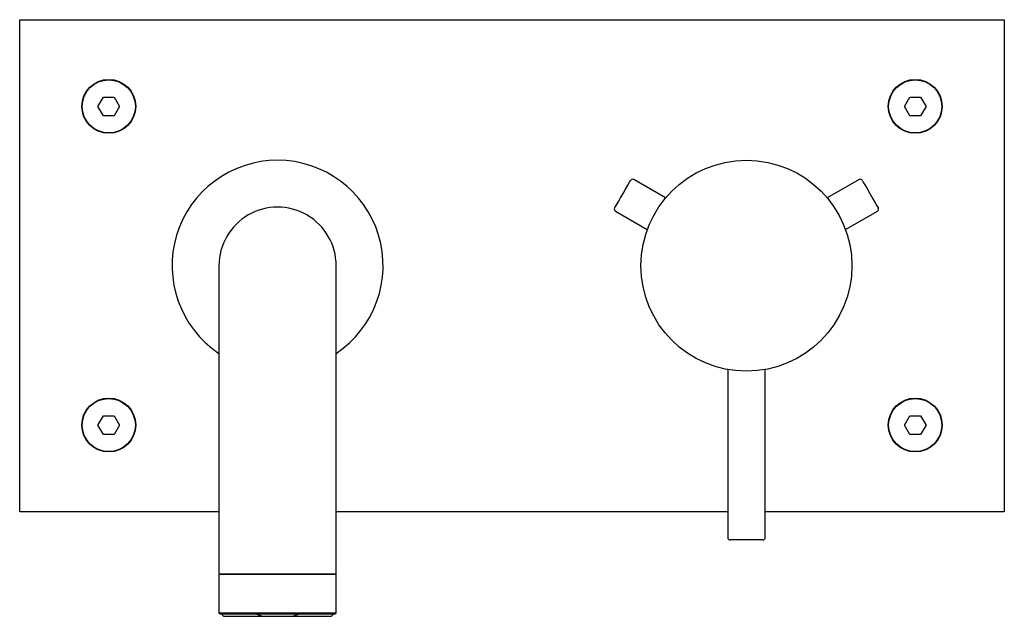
# Model space of a CAD drawing. Header units: millimetres. Extents: x 4273.476 to 4273.686, y 1812.635 to 1812.762.
import ezdxf

# ---------------------------------------------------------------- set-up
doc = ezdxf.new("R2010")
doc.units = ezdxf.units.MM
doc.layers.add('SANINDUSA', color=3, linetype='Continuous')

msp = doc.modelspace()

# ---------------------------------------------------------------- linework, layer by layer
at = {"layer": 'SANINDUSA'}
for p, q in [((4273.475649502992, 1812.657100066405), (4273.475649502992, 1812.762100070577)), ((4273.475649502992, 1812.762100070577), (4273.685649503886, 1812.762100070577)), ((4273.685649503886, 1812.762100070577), (4273.685649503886, 1812.657100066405)), ((4273.492339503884, 1812.743600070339), (4273.49349361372, 1812.745600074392)), ((4273.49349361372, 1812.745600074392), (4273.49580540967, 1812.745600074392)), ((4273.49580540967, 1812.745600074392), (4273.496959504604, 1812.743600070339)), ((4273.664339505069, 1812.743600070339), (4273.665493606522, 1812.745600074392)), ((4273.665493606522, 1812.745600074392), (4273.667805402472, 1812.745600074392)), ((4273.667805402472, 1812.745600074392), (4273.668959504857, 1812.743600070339)), ((4273.49349361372, 1812.741600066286), (4273.492339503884, 1812.743600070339)), ((4273.496959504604, 1812.743600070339), (4273.49580540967, 1812.741600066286)), ((4273.660979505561, 1812.743600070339), (4273.660899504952, 1812.743600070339)), ((4273.665493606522, 1812.741600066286), (4273.664339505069, 1812.743600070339)), ((4273.668959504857, 1812.743600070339), (4273.667805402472, 1812.741600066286)), ((4273.672399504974, 1812.743600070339), (4273.672319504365, 1812.743600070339)), ((4273.49580540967, 1812.741600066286), (4273.49349361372, 1812.741600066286)), ((4273.667805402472, 1812.741600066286), (4273.665493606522, 1812.741600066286)), ((4273.605904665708, 1812.727740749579), (4273.605935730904, 1812.727794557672)), ((4273.613408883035, 1812.724057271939), (4273.606618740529, 1812.727977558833)), ((4273.654680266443, 1812.727977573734), (4273.647890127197, 1812.724057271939)), ((4273.602718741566, 1812.72122256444), (4273.609508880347, 1812.717302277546)), ((4273.651790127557, 1812.717302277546), (4273.658580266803, 1812.72122256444)), ((4273.518149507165, 1812.70960006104), (4273.518149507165, 1812.652100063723)), ((4273.543149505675, 1812.652100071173), (4273.543149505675, 1812.70960006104)), ((4273.626649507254, 1812.687458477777), (4273.626649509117, 1812.65160007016)), ((4273.634649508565, 1812.65160007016), (4273.634649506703, 1812.687458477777)), ((4273.492339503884, 1812.675600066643), (4273.49349361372, 1812.677600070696)), ((4273.49349361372, 1812.677600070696), (4273.49580540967, 1812.677600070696)), ((4273.49580540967, 1812.677600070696), (4273.496959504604, 1812.675600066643)), ((4273.664339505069, 1812.675600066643), (4273.665493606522, 1812.677600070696)), ((4273.665493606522, 1812.677600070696), (4273.667805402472, 1812.677600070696)), ((4273.667805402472, 1812.677600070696), (4273.668959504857, 1812.675600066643)), ((4273.49349361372, 1812.673600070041), (4273.492339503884, 1812.675600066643)), ((4273.496959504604, 1812.675600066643), (4273.49580540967, 1812.673600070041)), ((4273.660979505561, 1812.675600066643), (4273.660899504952, 1812.675600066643)), ((4273.665493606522, 1812.673600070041), (4273.664339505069, 1812.675600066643)), ((4273.668959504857, 1812.675600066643), (4273.667805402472, 1812.673600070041)), ((4273.672399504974, 1812.675600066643), (4273.672319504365, 1812.675600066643)), ((4273.49580540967, 1812.673600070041), (4273.49349361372, 1812.673600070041)), ((4273.667805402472, 1812.673600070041), (4273.665493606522, 1812.673600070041)), ((4273.518149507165, 1812.657100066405), (4273.475649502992, 1812.657100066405)), ((4273.626649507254, 1812.657100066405), (4273.543149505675, 1812.657100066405)), ((4273.685649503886, 1812.657100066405), (4273.634649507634, 1812.657100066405)), ((4273.518149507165, 1812.652100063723), (4273.518149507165, 1812.644035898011)), ((4273.543149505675, 1812.644035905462), (4273.543149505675, 1812.652100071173)), ((4273.634149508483, 1812.651100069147), (4273.627149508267, 1812.651100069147)), ((4273.518149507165, 1812.64378590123), (4273.518149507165, 1812.635535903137)), ((4273.543149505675, 1812.64378590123), (4273.518149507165, 1812.64378590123)), ((4273.518399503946, 1812.64378590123), (4273.542899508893, 1812.64378590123)), ((4273.543149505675, 1812.635535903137), (4273.543149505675, 1812.64378590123)), ((4273.518149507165, 1812.635535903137), (4273.543149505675, 1812.635535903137)), ((4273.518399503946, 1812.635285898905), (4273.530649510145, 1812.635285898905)), ((4273.518649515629, 1812.635285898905), (4273.519149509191, 1812.634785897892)), ((4273.525853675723, 1812.635285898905), (4273.518649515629, 1812.635285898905)), ((4273.527295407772, 1812.634785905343), (4273.525853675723, 1812.635285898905)), ((4273.527295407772, 1812.634785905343), (4273.534003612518, 1812.634785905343)), ((4273.535445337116, 1812.635285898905), (4273.534003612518, 1812.634785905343)), ((4273.534003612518, 1812.634785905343), (4273.542149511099, 1812.634785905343)), ((4273.542149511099, 1812.634785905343), (4273.542649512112, 1812.635285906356))]:
    msp.add_line(p, q, dxfattribs=at)
at = {"layer": 'SANINDUSA', "flags": 128}
for points in [[(4273.602535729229, 1812.721905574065), (4273.602613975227, 1812.722041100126), (4273.602867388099, 1812.72248002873), (4273.603269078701, 1812.723175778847), (4273.603775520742, 1812.724052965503), (4273.604331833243, 1812.72501651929), (4273.604877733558, 1812.725962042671), (4273.605354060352, 1812.726787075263), (4273.605709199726, 1812.727402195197), (4273.605904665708, 1812.727740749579)], [(4273.655363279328, 1812.727794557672), (4273.655415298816, 1812.72770445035), (4273.655640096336, 1812.727315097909), (4273.656019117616, 1812.726658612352), (4273.656511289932, 1812.725806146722), (4273.657063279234, 1812.724850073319)], [(4273.657063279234, 1812.724850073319), (4273.657615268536, 1812.723893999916), (4273.658107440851, 1812.723041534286), (4273.658486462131, 1812.722385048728), (4273.658711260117, 1812.721995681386), (4273.65876327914, 1812.721905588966)], [(4273.519149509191, 1812.634785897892), (4273.519339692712, 1812.634785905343), (4273.519903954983, 1812.634785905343), (4273.52082363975, 1812.634785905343), (4273.522068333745, 1812.634785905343), (4273.523596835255, 1812.634785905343), (4273.525358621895, 1812.634785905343), (4273.527295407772, 1812.634785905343)], [(4273.542649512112, 1812.635285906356), (4273.542601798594, 1812.635285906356), (4273.542222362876, 1812.635285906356), (4273.541475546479, 1812.635285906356), (4273.540385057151, 1812.635285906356), (4273.538985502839, 1812.635285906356), (4273.537321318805, 1812.635285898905), (4273.535445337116, 1812.635285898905)]]:
    msp.add_lwpolyline(points, dxfattribs=at)
at = {"layer": 'SANINDUSA'}
for centre, radius in [((4273.494649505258, 1812.743600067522), 0.005749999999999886), ((4273.494649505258, 1812.743600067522), 0.005670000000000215), ((4273.666649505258, 1812.743600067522), 0.005749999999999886), ((4273.666649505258, 1812.743600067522), 0.005670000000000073), ((4273.630649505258, 1812.709600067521), 0.02250000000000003), ((4273.494649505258, 1812.675600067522), 0.005749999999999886), ((4273.494649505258, 1812.675600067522), 0.005670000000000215), ((4273.666649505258, 1812.675600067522), 0.005750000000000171), ((4273.666649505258, 1812.675600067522), 0.005670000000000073)]:
    msp.add_circle(centre, radius, dxfattribs=at)
for centre, radius, start, end in [((4273.530649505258, 1812.709600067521), 0.0224999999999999, 303.7489916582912, 236.2510144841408), ((4273.606368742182, 1812.727544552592), 0.0005000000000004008, 60.00000306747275, 150.0000030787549), ((4273.65493026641, 1812.727544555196), 0.0004999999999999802, 30.0000030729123, 120.0000030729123), ((4273.530649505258, 1812.709600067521), 0.01250000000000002, 3.074502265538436e-06, 180.0000030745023), ((4273.602968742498, 1812.721655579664), 0.0005000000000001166, 150.0000030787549, 240.0000030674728), ((4273.658330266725, 1812.721655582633), 0.0005000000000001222, 300.0000030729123, 30.0000030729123), ((4273.627149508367, 1812.651600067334), 0.0004999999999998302, 180.0000030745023, 270.0000030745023), ((4273.634149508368, 1812.651600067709), 0.0005000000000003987, 270.0000030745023, 3.074502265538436e-06), ((4273.518399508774, 1812.644035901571), 0.0002500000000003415, 180.0000030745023, 270.0000030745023), ((4273.542899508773, 1812.644035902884), 0.0002500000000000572, 270.0000030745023, 3.074502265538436e-06), ((4273.518399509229, 1812.63553590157), 0.0002500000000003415, 180.0000030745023, 270.0000030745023), ((4273.542899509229, 1812.635535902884), 0.0002500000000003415, 270.0000030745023, 3.074502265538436e-06)]:
    msp.add_arc(centre, radius, start, end, dxfattribs=at)
msp.add_open_spline([(4273.530649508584, 1812.635285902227), (4273.533898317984, 1812.635285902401), (4273.537014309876, 1812.635285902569), (4273.541608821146, 1812.635285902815), (4273.542899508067, 1812.635285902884), (4273.542899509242, 1812.635285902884)], degree=3, knots=[0, 0, 0, 0, 0.5, 0.5, 1, 1, 1, 1], dxfattribs=at)

doc.saveas('drawing.dxf')
